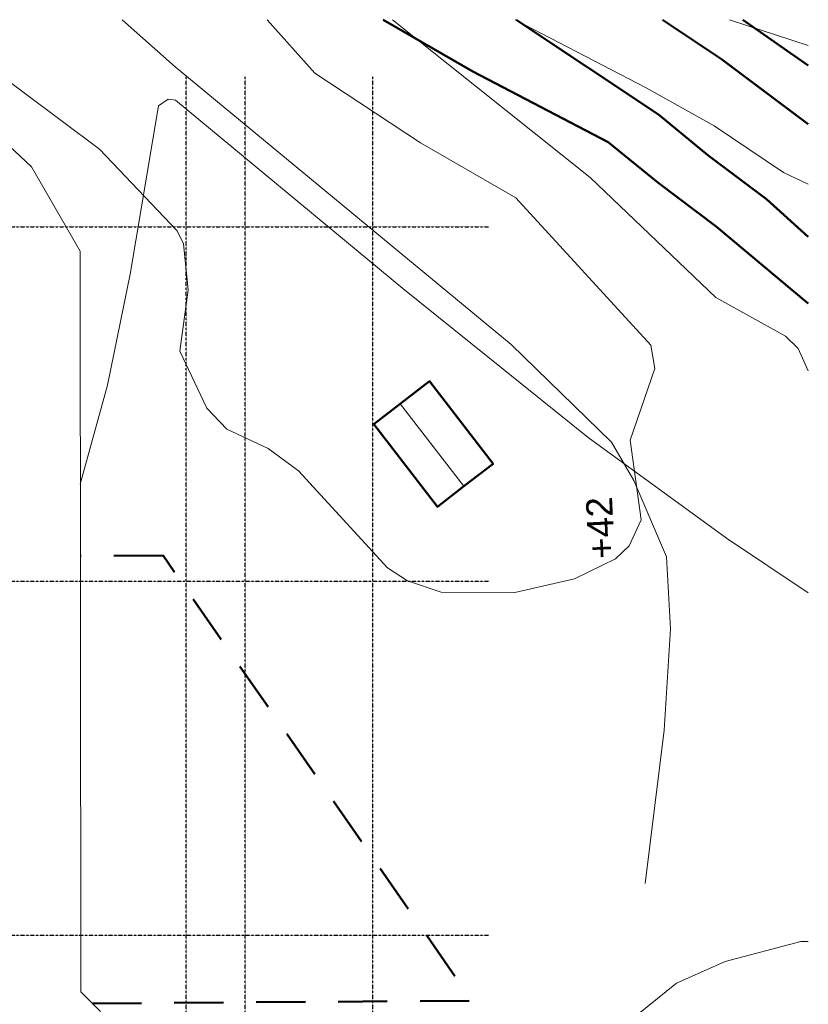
# Model space of a CAD drawing. Header units: millimetres. Extents: x -66110 to 16285, y -16697 to 38719.
# Tile 35 of 35: x -7777 to 16285, y 8690 to 38719. Entities that reach past the tile are written whole.
import ezdxf

# ---------------------------------------------------------------- set-up
doc = ezdxf.new("R2010")
doc.units = ezdxf.units.MM
doc.linetypes.add('Grid Line', pattern=[5, 2, -1, 1, -1])
doc.linetypes.add('IMPORT-STVEGKANT _3_', pattern=[2500, 1500, -1000])
for name, color, linetype, lineweight, true_color in [('- tall koterl', 30, 'Continuous', 9, 0xff7f00), ('2119_70 Tennfjord barnehage SOSI UTM_lokal nullpunkt_dwg', 7, 'Continuous', 9, 0x767676), ('K--DI---AnnetVegarealAvgrensning-STVEGKANT', 2, 'IMPORT-STVEGKANT _3_', 25, 0xffff00), ('K--DI---Elvekant', 4, 'Continuous', 25, 0x00ffff), ('K--DI---Høydekurve-KURVE', 9, 'Continuous', 25, 0x808080), ('K--DI---Mønelinje-HUSDIV', 3, 'Continuous', 25, 0x00ff00), ('K--DI---Takkant-HUS_TAK', 3, 'Continuous', 25, 0x00ff00), ('K--DI---Vegdekkekant-VKANT', 2, 'Continuous', 25, 0xffff00), ('K--DI---Veglenke', 30, 'Continuous', 25, 0xff7f00)]:
    doc.layers.add(name, color=color, linetype=linetype, lineweight=lineweight, true_color=true_color)
for name, color, linetype, lineweight in [('IfcGrid', 7, 'Continuous', 9), ('IfcSlab', 7, 'Continuous', 9), ('K--DI---Flateavgrensning', 7, 'Continuous', 25)]:
    doc.layers.add(name, color=color, linetype=linetype, lineweight=lineweight)
doc.styles.add('Arial', font='arial.ttf', dxfattribs={"height": 800})

# ---------------------------------------------------------------- blocks, each defined once
blk = doc.blocks.new('ARK_2119_70_0_rvt-1-plan 01 eksist_ 200')
at = {"layer": 'IfcSlab'}
for p, q in [((-7417, 34230), (-9101, 35797)), ((-5931, 31655), (-7417, 34230)), ((-5916, 9067), (-5931, 31655)), ((-5316, 8467), (-5916, 9067))]:
    blk.add_line(p, q, dxfattribs=at)
blk = doc.blocks.new('2119_70 Tennfjord barnehage SOSI UTM_lokal nullpunkt_dwg-1701593-plan 01 eksist_ 200')
at = {"layer": 'K--DI---AnnetVegarealAvgrensning-STVEGKANT', "color": 7, "lineweight": 50}
blk.add_line((121300, 81771), (121296, 84296), dxfattribs=at)
at = {"layer": 'K--DI---AnnetVegarealAvgrensning-STVEGKANT', "color": 7, "lineweight": 50, "flags": 128}
blk.add_lwpolyline([(107639, 83932), (107728, 72346), (121300, 81771)], dxfattribs=at)
at = {"layer": 'K--DI---Elvekant', "color": 150, "lineweight": 50, "true_color": 0x0080ff, "flags": 128}
for points in [[(137646, 75059), (136063, 72322), (133909, 68193), (132680, 66682), (131335, 64895), (128988, 62086)], [(137646, 70998), (134754, 66662), (133515, 65150), (132170, 63364), (131020, 62086)]]:
    blk.add_lwpolyline(points, dxfattribs=at)
at = {"layer": 'K--DI---Flateavgrensning', "color": 8, "lineweight": 9, "true_color": 0x808080, "flags": 128}
for points in [[(123480, 84298), (126504, 83464), (129882, 82776), (135019, 81912), (135223, 81622), (135195, 81390)], [(135195, 81390), (129452, 74455), (124899, 68799), (121829, 64587), (120170, 62086)]]:
    blk.add_lwpolyline(points, dxfattribs=at)
at = {"layer": 'K--DI---Høydekurve-KURVE', "lineweight": 9}
blk.add_line((136858, 62086), (137646, 64492), dxfattribs=at)
at = {"layer": 'K--DI---Høydekurve-KURVE', "lineweight": 9, "flags": 128}
for points in [[(137646, 78596), (136010, 77145), (133893, 73919), (132211, 71014), (127715, 66893), (127010, 66769), (124821, 67524), (122394, 67187), (121596, 67549), (121205, 67970), (120594, 69222), (120176, 71044), (120188, 73288), (120528, 74315), (120930, 74925), (123882, 77641), (124568, 78565), (125158, 79825), (125800, 80436), (127532, 81261), (129406, 81011), (130811, 81149), (131202, 81338), (133701, 83711), (136324, 87231)], [(137646, 74774), (132831, 68742), (129172, 64911), (127993, 62782), (127621, 62393), (126940, 62086)], [(109537, 62086), (109534, 62311), (108922, 64625), (108260, 66104), (106353, 68475), (105588, 70441), (105110, 71436)], [(132625, 62086), (132986, 62842), (134405, 64963), (135567, 67032), (137646, 71033)]]:
    blk.add_lwpolyline(points, dxfattribs=at)
at = {"layer": 'K--DI---Mønelinje-HUSDIV', "color": 8, "lineweight": 9, "true_color": 0x808080}
blk.add_line((123415, 72592), (125934, 74536), dxfattribs=at)
at = {"layer": 'K--DI---Takkant-HUS_TAK', "color": 7, "lineweight": 50, "flags": 128}
blk.add_lwpolyline([(125314, 75347), (122785, 73403), (123415, 72592), (124098, 71704), (126618, 73648), (125934, 74536)], close=True, dxfattribs=at)
at = {"layer": 'K--DI---Vegdekkekant-VKANT', "color": 7, "lineweight": 50}
blk.add_line((136248, 62086), (137646, 64083), dxfattribs=at)
at = {"layer": 'K--DI---Vegdekkekant-VKANT', "color": 7, "lineweight": 50, "flags": 128}
blk.add_lwpolyline([(137646, 66539), (136439, 64731), (134458, 62086)], dxfattribs=at)
at = {"layer": 'K--DI---Veglenke', "color": 8, "lineweight": 9, "true_color": 0x808080, "flags": 128}
blk.add_lwpolyline([(111297, 67062), (115980, 66487), (119073, 66296), (121260, 66411), (123595, 67405), (124763, 68092), (127739, 71149), (136205, 81409), (137646, 83019)], dxfattribs=at)
at = {"layer": '- tall koterl', "lineweight": 15, "insert": (121180, 68785), "char_height": 800, "width": 2262.49, "attachment_point": 1, "rotation": 2.7624, "line_spacing_factor": 0.941778, "style": 'Arial'}
blk.add_mtext('+42', dxfattribs=at)

msp = doc.modelspace()

# ---------------------------------------------------------------- linework, layer by layer
at = {"layer": 'IfcGrid', "color": 9, "linetype": 'Grid Line', "lineweight": 25, "true_color": 0xc0c0c0}
for p, q in [((-2700, 34992), (-2700, 36992)), ((-900, 34992), (-900, 36992)), ((3000, 34992), (3000, 36992)), ((-2700, -6068), (-2700, 34992)), ((-900, -6068), (-900, 34992)), ((3000, -6068), (3000, 34992)), ((-54932, 32400), (4530, 32400)), ((4530, 32400), (6530, 32400)), ((-54932, 21600), (4530, 21600)), ((4530, 21600), (6530, 21600)), ((-53842, 10800), (4530, 10800)), ((4530, 10800), (6530, 10800))]:
    msp.add_line(p, q, dxfattribs=at)

# ---------------------------------------------------------------- block references
at = {"lineweight": 5}
msp.add_blockref('ARK_2119_70_0_rvt-1-plan 01 eksist_ 200', (0, 0), dxfattribs=at)
at = {"layer": '2119_70 Tennfjord barnehage SOSI UTM_lokal nullpunkt_dwg', "color": 8, "lineweight": 15, "true_color": 0x808080, "rotation": 90.00000000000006}
msp.add_blockref('2119_70 Tennfjord barnehage SOSI UTM_lokal nullpunkt_dwg-1701593-plan 01 eksist_ 200', (78371, -98927), dxfattribs=at)

doc.saveas('drawing.dxf')
